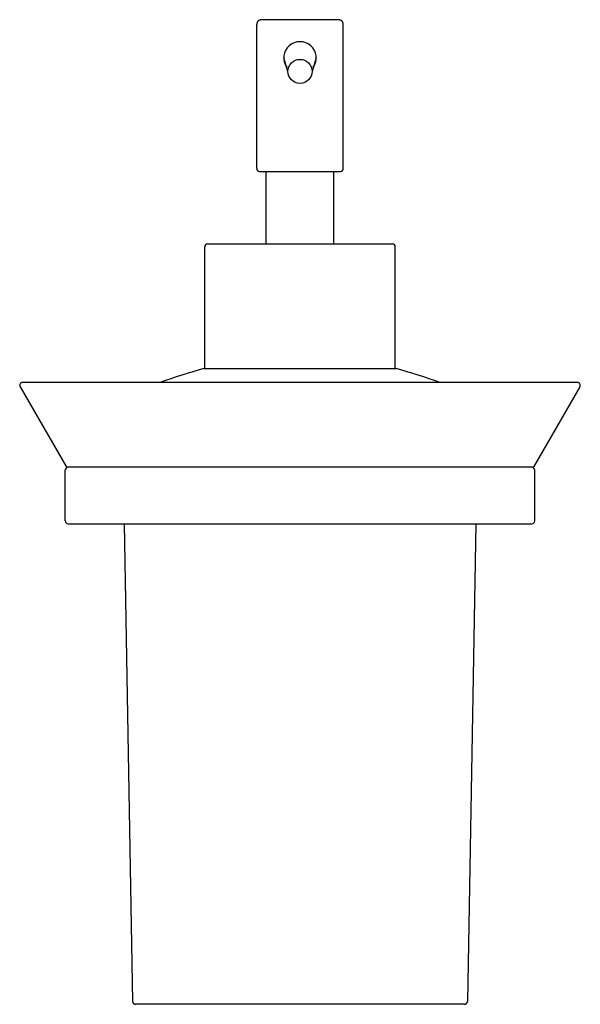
# Model space of a CAD drawing. Header units: millimetres. Extents: x 3810.311 to 3810.41, y 1946.545 to 1946.719.
import ezdxf

# ---------------------------------------------------------------- set-up
doc = ezdxf.new("R2010")
doc.units = ezdxf.units.MM
doc.layers.add('SANINDUSA', color=3, linetype='Continuous')

msp = doc.modelspace()

# ---------------------------------------------------------------- linework, layer by layer
at = {"layer": 'SANINDUSA'}
for p, q in [((3810.352755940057, 1946.692961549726), (3810.352755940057, 1946.718444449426)), ((3810.36696560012, 1946.719270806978), (3810.35382602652, 1946.719270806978)), ((3810.368035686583, 1946.692961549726), (3810.368035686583, 1946.718444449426)), ((3810.358275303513, 1946.710138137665), (3810.357531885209, 1946.712518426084)), ((3810.363259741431, 1946.712518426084), (3810.362516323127, 1946.710138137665)), ((3810.353255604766, 1946.692461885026), (3810.367536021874, 1946.692461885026)), ((3810.35439983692, 1946.679620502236), (3810.35439983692, 1946.692461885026)), ((3810.36639178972, 1946.679620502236), (3810.36639178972, 1946.692461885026)), ((3810.344058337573, 1946.679620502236), (3810.376734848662, 1946.679620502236)), ((3810.34355711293, 1946.657635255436), (3810.34355711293, 1946.679120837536)), ((3810.37723451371, 1946.657635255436), (3810.37723451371, 1946.679120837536)), ((3810.343407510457, 1946.657635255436), (3810.377384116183, 1946.657635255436)), ((3810.310951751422, 1946.654387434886), (3810.319101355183, 1946.640271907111)), ((3810.310951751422, 1946.654387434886), (3810.319101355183, 1946.640271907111)), ((3810.409407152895, 1946.655136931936), (3810.311384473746, 1946.655136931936)), ((3810.409839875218, 1946.654387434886), (3810.401690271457, 1946.640271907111)), ((3810.409839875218, 1946.654387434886), (3810.401690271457, 1946.640271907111)), ((3810.31892364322, 1946.630653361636), (3810.31892364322, 1946.639647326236)), ((3810.401473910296, 1946.640146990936), (3810.319317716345, 1946.640146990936)), ((3810.40186798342, 1946.630653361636), (3810.40186798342, 1946.639647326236)), ((3810.319423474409, 1946.630153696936), (3810.34290754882, 1946.630153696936)), ((3810.329341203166, 1946.630153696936), (3810.330815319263, 1946.545701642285)), ((3810.34290754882, 1946.630153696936), (3810.401368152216, 1946.630153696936)), ((3810.391450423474, 1946.630153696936), (3810.389976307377, 1946.545701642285)), ((3810.389476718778, 1946.545210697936), (3810.331314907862, 1946.545210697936))]:
    msp.add_line(p, q, dxfattribs=at)
for points in [[(3810.35382602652, 1946.719270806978), (3810.353675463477, 1946.719266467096), (3810.353535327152, 1946.719253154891), (3810.35340625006, 1946.719230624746), (3810.353287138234, 1946.719198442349), (3810.353177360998, 1946.719155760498), (3810.353077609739, 1946.719101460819), (3810.352987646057, 1946.719033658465), (3810.352910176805, 1946.718953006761), (3810.352847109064, 1946.718859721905), (3810.35280056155, 1946.718753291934), (3810.352771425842, 1946.718637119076), (3810.352757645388, 1946.718510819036), (3810.352756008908, 1946.718444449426)], [(3810.368035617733, 1946.718444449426), (3810.368033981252, 1946.718510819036), (3810.368020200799, 1946.718637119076), (3810.36799106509, 1946.718753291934), (3810.367944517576, 1946.718859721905), (3810.367881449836, 1946.718953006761), (3810.367803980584, 1946.719033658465), (3810.367714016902, 1946.719101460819), (3810.367614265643, 1946.719155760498), (3810.367504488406, 1946.719198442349), (3810.36738537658, 1946.719230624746), (3810.367256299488, 1946.719253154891), (3810.367116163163, 1946.719266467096), (3810.36696560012, 1946.719270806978)]]:
    msp.add_lwpolyline(points, dxfattribs=at)
msp.add_circle((3810.36039581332, 1946.710138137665), 0.002120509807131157, dxfattribs=at)
for centre, radius, start, end in [((3810.36039581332, 1946.712518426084), 0.002863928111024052, 325.310452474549, 214.6895475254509), ((3810.353255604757, 1946.692961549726), 0.0004996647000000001, 180, 270.000000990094), ((3810.367536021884, 1946.692961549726), 0.0004996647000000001, 269.999999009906, 0), ((3810.34405677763, 1946.679120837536), 0.0004996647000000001, 89.99996005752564, 180), ((3810.376734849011, 1946.679120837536), 0.0004996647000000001, 0, 90.00003994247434), ((3810.415598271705, 1946.418460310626), 0.24983235, 106.7955837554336, 108.6652339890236), ((3810.305193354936, 1946.418460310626), 0.24983235, 71.3347660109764, 73.20441624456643), ((3810.311384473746, 1946.654637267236), 0.0004996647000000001, 90, 210.0000000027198), ((3810.409407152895, 1946.654637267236), 0.0004996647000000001, 329.9999999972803, 90), ((3810.31942330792, 1946.639647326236), 0.0004996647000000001, 90, 180), ((3810.319317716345, 1946.640396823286), 0.00024983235, 210.0000000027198, 270), ((3810.40136831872, 1946.639647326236), 0.0004996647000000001, 0, 90), ((3810.401473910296, 1946.640396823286), 0.00024983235, 270, 329.9999999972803), ((3810.31942330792, 1946.630653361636), 0.0004996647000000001, 180, 270), ((3810.40136831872, 1946.630653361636), 0.0004996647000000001, 270, 0), ((3810.331314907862, 1946.545710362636), 0.0004996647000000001, 180.9999999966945, 270), ((3810.389476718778, 1946.545710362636), 0.0004996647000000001, 270, 359.0000000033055)]:
    msp.add_arc(centre, radius, start, end, dxfattribs=at)

doc.saveas('drawing.dxf')
